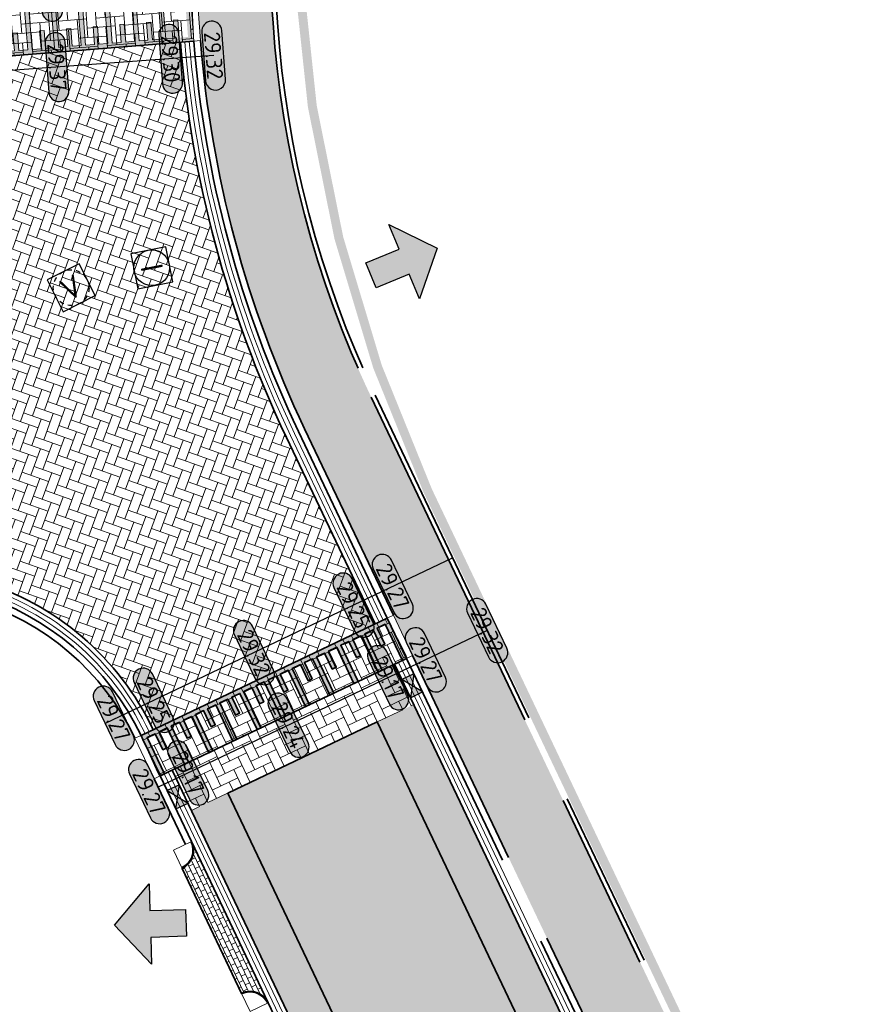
# Model space of a CAD drawing. Header units: metres. Extents: x 199937 to 201628, y 374508 to 375260.
# Tile 150 of 183: x 201430 to 201449, y 374968 to 374990. Entities that reach past the tile are written whole.
import ezdxf
from ezdxf.enums import TextEntityAlignment as Align

# ---------------------------------------------------------------- set-up
doc = ezdxf.new("R2010")
doc.units = ezdxf.units.M
for name, pattern in [('HIDDENX2', [0.75, 0.5, -0.25]), ('VH-OPSLUITBAND_100X200', [16, 8, -2, 4, -2]), ('VH-OPSLUITBAND_150X250', [24, 16, -2, 4, -2]), ('VH-TROTTOIRBAND_130-150', [15, 5, -2, 2, -2, 2, -2]), ('XX-PROJECTGRENS', [18, 12, -3, 0, -3])]:
    doc.linetypes.add(name, pattern=pattern)
doc.layers.add('000___INRIT-PIJL', color=252, linetype='Continuous')
for name, color, linetype, lineweight in [('031___CL_DREMPEL TALUD', 250, 'Continuous', 18), ('B-WE-RI-VWA_RIOOLPUT_VALPUT-S', 20, 'Continuous', 25), ('N-WE-OG-HOOGTELIJN-G', 7, 'Continuous', 25), ('N-WE-RI-ITR_RIOOLPUT-S', 84, 'Continuous', 25), ('N-WE-RI-KOLK-S', 7, 'Continuous', 25), ('N-WE-VH-DREMPEL-G', 30, 'Continuous', 35), ('N-WE-VH-DWARSHELLING-S', 7, 'Continuous', 25), ('N-WE-VH-GOOT-G', 170, 'Continuous', 35), ('N-WE-VH-KANTOPSLUITING_OPSLUITBAND_100X200-G', 150, 'VH-OPSLUITBAND_100X200', 35), ('N-WE-VH-KANTOPSLUITING_OPSLUITBAND_150X250-G', 150, 'VH-OPSLUITBAND_150X250', 35), ('N-WE-VH-KANTOPSLUITING_TROTTOIRBAND_130 150-G', 210, 'VH-TROTTOIRBAND_130-150', 35), ('N-WE-VH-KANTOPSLUITING_TROTTOIRBAND_130 150_250_HOEKBLOK-S', 210, 'Continuous', 25), ('N-WE-VH-KANTOPSLUITING_VERLOOPBAND-S', 251, 'Continuous', 25), ('N-WE-VH-KANTVERHARDING_STREKLAAG-G', 60, 'Continuous', 18), ('N-WE-VH-VERHARDING_BETONSTRAATSTEEN-G', 252, 'Continuous', 35), ('N-WE-VH-VERHARDING_TEGEL-A', 252, 'Continuous', 18), ('N-WE-VW-MARKERING-G', 7, 'Continuous', 35), ('N-WE-VW-MARKERING-V', 7, 'Continuous', 18), ('X-XX-AL-HOOGTELABEL-S', 7, 'Continuous', 25)]:
    doc.layers.add(name, color=color, linetype=linetype, lineweight=lineweight)
doc.layers.add('N-WE-KG-GRENS_PROJECT-G', color=7, linetype='XX-PROJECTGRENS', lineweight=35, transparency=0.45)
for name, color, linetype, lineweight, true_color in [('N-WE-VH-VERHARDING_BETONSTRAATSTEEN_GRIJS-A', 7, 'Continuous', 18, 0xa6a6a6), ('N-WE-VH-VERHARDING_BETONSTRAATSTEEN_HEIDE-A', 7, 'Continuous', 0, 0x986657), ('N-WE-VH-VERHARDING_BETONSTRAATSTEEN_ROOD-A', 7, 'Continuous', 0, 0xa92c0a)]:
    doc.layers.add(name, color=color, linetype=linetype, lineweight=lineweight, true_color=true_color)
doc.styles.add('NLCS-ISO', font='NLCS-ISO.ttf')
doc.styles.add('NLCS-ISO-ANNOTATIEF-T18', font='NLCS-ISO.ttf', dxfattribs={"height": 1.8})
pattern_1 = [(25.45239513, (201438.3321272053, 374974.3568139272), (0.09936814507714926, 0.2798677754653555), [0.63, -0.21]), (295.45239513, (201438.1516275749, 374974.7360498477), (0.0993681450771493, 0.2798677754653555), [0.6299999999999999, -0.21])]

# ---------------------------------------------------------------- blocks, each defined once
blk = doc.blocks.new('*U18')
at = {"flags": 128}
for points in [[(-2.74999999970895, -0.0999999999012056), (-2.74999999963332, -0.4999999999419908)], [(-2.649999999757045, -0.09999999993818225), (-2.649999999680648, -0.4999999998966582)], [(-2.649999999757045, -0.09999999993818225), (-2.449999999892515, -0.09999999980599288)], [(-2.449999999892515, -0.09999999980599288), (-2.449999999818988, -0.9999999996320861)], [(-2.349999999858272, -0.0999999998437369), (-2.349999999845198, -0.9999999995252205)], [(-2.349999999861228, -0.100000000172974), (-2.149999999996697, -0.1000000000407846)], [(-2.149999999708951, -0.09999999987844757), (-2.14999999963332, -0.4999999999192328)], [(-2.049999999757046, -0.09999999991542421), (-2.049999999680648, -0.4999999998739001)], [(-2.049999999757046, -0.09999999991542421), (-1.849999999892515, -0.09999999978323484)], [(-1.849999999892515, -0.09999999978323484), (-1.849999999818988, -0.9999999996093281)], [(-1.749999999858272, -0.09999999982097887), (-1.749999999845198, -0.9999999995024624)], [(-1.749999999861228, -0.100000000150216), (-1.549999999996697, -0.1000000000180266)], [(-1.54999999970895, -0.09999999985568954), (-1.54999999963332, -0.4999999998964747)], [(-1.449999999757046, -0.09999999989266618), (-1.449999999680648, -0.4999999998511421)], [(-1.449999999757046, -0.09999999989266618), (-1.249999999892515, -0.09999999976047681)], [(-1.249999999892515, -0.09999999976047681), (-1.249999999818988, -0.99999999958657)], [(-1.149999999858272, -0.09999999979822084), (-1.149999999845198, -0.9999999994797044)], [(-1.149999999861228, -0.1000000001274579), (-0.9499999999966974, -0.09999999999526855)], [(-0.9499999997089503, -0.09999999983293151), (-0.9499999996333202, -0.4999999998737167)], [(-0.8499999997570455, -0.09999999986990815), (-0.6499999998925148, -0.09999999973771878)], [(-0.8499999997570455, -0.09999999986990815), (-0.849999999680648, -0.4999999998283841)], [(-0.6499999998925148, -0.09999999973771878), (-0.6499999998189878, -0.999999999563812)], [(-0.5499999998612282, -0.1000000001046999), (-0.3499999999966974, -0.09999999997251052)], [(-0.5499999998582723, -0.09999999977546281), (-0.5499999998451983, -0.9999999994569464)], [(-0.3499999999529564, -0.09999999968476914), (-0.3499999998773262, -0.4999999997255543)], [(-0.2500000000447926, -0.1000000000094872), (-0.05000000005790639, -0.1000000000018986)], [(-0.2500000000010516, -0.09999999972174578), (-0.249999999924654, -0.4999999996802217)], [(-0.05000000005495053, -0.09999999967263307), (-0.04999999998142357, -0.9999999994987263)], [(0.04999999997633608, -0.1000000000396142), (0.2499999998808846, -0.1000000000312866)], [(0.04999999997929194, -0.0999999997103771), (0.04999999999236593, -0.9999999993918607)], [(0.249999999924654, -0.09999999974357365), (0.2500000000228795, -0.4999999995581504)], [(0.3499999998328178, -0.1000000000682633), (0.5499999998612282, -0.1000000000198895)], [(0.3499999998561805, -0.09999999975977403), (0.3500000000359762, -0.4999999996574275)], [(0.549999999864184, -0.09999999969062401), (0.549999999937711, -0.9999999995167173)], [(0.6499999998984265, -0.09999999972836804), (0.6499999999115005, -0.9999999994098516)], [(0.6499999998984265, -0.09999999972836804), (0.849999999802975, -0.09999999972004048)], [(0.8499999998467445, -0.09999999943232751), (0.8499999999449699, -0.4999999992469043)], [(0.9499999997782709, -0.09999999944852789), (0.9499999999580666, -0.4999999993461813)], [(0.9499999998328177, -0.0999999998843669), (1.149999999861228, -0.09999999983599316)], [(1.149999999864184, -0.09999999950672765), (1.149999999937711, -0.9999999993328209)], [(1.249999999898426, -0.09999999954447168), (1.449999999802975, -0.09999999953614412)], [(1.249999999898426, -0.09999999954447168), (1.2499999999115, -0.9999999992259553)], [(1.449999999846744, -0.09999999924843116), (1.44999999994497, -0.499999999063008)], [(1.549999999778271, -0.09999999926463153), (1.549999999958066, -0.499999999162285)], [(1.549999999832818, -0.09999999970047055), (1.749999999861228, -0.0999999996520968)], [(1.749999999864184, -0.0999999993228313), (1.749999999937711, -0.9999999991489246)], [(1.849999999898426, -0.09999999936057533), (2.049999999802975, -0.09999999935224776)], [(1.849999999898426, -0.09999999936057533), (1.8499999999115, -0.9999999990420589)], [(2.049999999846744, -0.0999999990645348), (2.04999999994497, -0.4999999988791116)], [(2.149999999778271, -0.09999999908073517), (2.149999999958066, -0.4999999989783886)], [(2.149999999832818, -0.09999999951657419), (2.349999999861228, -0.09999999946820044)], [(2.349999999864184, -0.09999999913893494), (2.349999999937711, -0.9999999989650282)], [(2.449999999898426, -0.09999999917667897), (2.649999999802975, -0.09999999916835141)], [(2.449999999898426, -0.09999999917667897), (2.4499999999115, -0.9999999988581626)], [(2.649999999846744, -0.09999999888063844), (2.64999999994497, -0.4999999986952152)], [(2.749999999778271, -0.09999999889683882), (2.749999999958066, -0.4999999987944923)], [(-2.649999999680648, -0.4999999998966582), (-2.749999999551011, -0.4999999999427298)], [(-2.049999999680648, -0.4999999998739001), (-2.149999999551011, -0.4999999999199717)], [(-1.449999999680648, -0.4999999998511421), (-1.549999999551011, -0.4999999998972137)], [(-0.849999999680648, -0.4999999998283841), (-0.9499999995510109, -0.4999999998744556)], [(-0.249999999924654, -0.4999999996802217), (-0.3499999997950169, -0.4999999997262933)], [(0.3500000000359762, -0.4999999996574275), (0.2500000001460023, -0.4999999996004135)], [(0.9499999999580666, -0.4999999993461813), (0.8500000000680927, -0.4999999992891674)], [(1.549999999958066, -0.499999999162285), (1.450000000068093, -0.499999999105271)], [(2.149999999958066, -0.4999999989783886), (2.050000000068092, -0.4999999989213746)], [(2.749999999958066, -0.4999999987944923), (2.650000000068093, -0.4999999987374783)], [(-2.449999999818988, -0.9999999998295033), (-2.349999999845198, -0.9999999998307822)], [(-1.849999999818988, -0.9999999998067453), (-1.749999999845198, -0.9999999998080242)], [(-1.249999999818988, -0.9999999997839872), (-1.149999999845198, -0.9999999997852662)], [(-0.6499999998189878, -0.9999999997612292), (-0.5499999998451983, -0.9999999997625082)], [(-0.04999999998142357, -0.9999999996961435), (0.04999999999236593, -0.9999999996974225)], [(0.549999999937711, -0.9999999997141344), (0.6499999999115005, -0.9999999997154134)], [(1.149999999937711, -0.9999999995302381), (1.2499999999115, -0.9999999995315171)], [(1.749999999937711, -0.9999999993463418), (1.8499999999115, -0.9999999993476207)], [(2.349999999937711, -0.9999999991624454), (2.4499999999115, -0.9999999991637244)]]:
    blk.add_lwpolyline(points, dxfattribs=at)
blk = doc.blocks.new('inrit')
h = blk.add_hatch(color=256)
h.dxf.hatch_style = 1
h.paths.add_polyline_path([(0.3000000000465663, 1), (-0.300000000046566, 1), (-0.3000000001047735, 1.799999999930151), (-0.900000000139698, 1.799999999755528), (-2.328301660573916e-10, 2.599999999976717), (0.9000000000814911, 1.799999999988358), (0.2999999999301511, 1.799999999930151)])
at = {"color": 3, "flags": 128}
blk.add_lwpolyline([(0.3000000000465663, 1), (-0.300000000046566, 1), (-0.3000000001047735, 1.799999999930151), (-0.900000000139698, 1.799999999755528), (-2.328301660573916e-10, 2.599999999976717), (0.9000000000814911, 1.799999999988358), (0.2999999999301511, 1.799999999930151), (0.3000000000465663, 1)], dxfattribs=at)
blk = doc.blocks.new('SVH-VERLOOPBAND_TROTTOIRBAND 130 150X250 HD_OPSLUITBAND 150X250 HD_L1000_LINKS-MM')
at = {"linetype": 'Continuous', "lineweight": 0}
blk.add_lwpolyline([(0, 0), (-1000, 1.13686837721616e-13), (-1000, 150.0000000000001), (0, 150)], close=True, dxfattribs=at)
blk.add_lwpolyline([(0, 20), (-100, 20), (-900, 1.13686837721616e-13)], dxfattribs=at)
blk = doc.blocks.new('SVH-VERLOOPBAND_TROTTOIRBAND 130 150X250 HD_OPSLUITBAND 150X250 HD_L1000_RECHTS-MM')
at = {"linetype": 'Continuous', "lineweight": 0}
blk.add_lwpolyline([(0, 0), (1000, 1.13686837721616e-13), (1000, 150.0000000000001), (0, 150)], close=True, dxfattribs=at)
blk.add_lwpolyline([(0, 20), (100, 20), (900, 1.13686837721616e-13)], dxfattribs=at)
blk = doc.blocks.new('*U283')
h = blk.add_hatch(color=253)
h.dxf.hatch_style = 1
edge = h.paths.add_edge_path()
edge.add_line((2.726055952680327, 1.132202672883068), (-2.726055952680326, 1.132202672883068))
edge.add_arc((-2.726055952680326, 0), 1.132202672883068, 90, 270)
edge.add_line((-2.726055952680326, -1.132202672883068), (2.726055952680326, -1.132202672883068))
edge.add_arc((2.726055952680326, 3.697785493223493e-32), 1.132202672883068, 270, 450)
blk.add_lwpolyline([(2.726055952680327, 1.132202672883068), (-2.726055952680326, 1.132202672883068, 0.9999999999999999), (-2.726055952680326, -1.132202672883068), (2.726055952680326, -1.132202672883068, 0.9999999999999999)], format="xyb", close=True)
at = {"style": 'NLCS-ISO-ANNOTATIEF-T18'}
blk.add_attdef('HGT', text='', height=1.8, dxfattribs=at).set_placement((-0.002853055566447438, -0.0004570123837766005), align=Align.MIDDLE_CENTER)
blk = doc.blocks.new('SVH-TROTTOIRBAND HOEKBLOK_130 150X250_R450_H90UITW_HD-MM')
at = {"linetype": 'Continuous', "lineweight": 0}
for q in [(450.0000000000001, 449.9999999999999), (0, 0)]:
    blk.add_line((8.266365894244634e-14, 450), q, dxfattribs=at)
for radius in [450, 430]:
    blk.add_arc((8.266365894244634e-14, 450), radius, 270, 0, dxfattribs=at)
blk = doc.blocks.new('SRI-PUT_INSPECTIE-SO')
at = {"lineweight": -3, "flags": 128}
blk.add_lwpolyline([(-1.999999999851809, -2.000000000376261), (2.000000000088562, -2.000000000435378), (2.000000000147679, 1.999999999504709), (-2.00000000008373, 1.999999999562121)], close=True, dxfattribs=at)
at = {"lineweight": -3, "ltscale": 1.5}
blk.add_circle((0, -7.105427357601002e-14), 1.999999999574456, dxfattribs=at)
at = {"ltscale": 0.1, "style": 'NLCS-ISO'}
blk.add_text('I', height=2.5, dxfattribs=at).set_placement((-0.002795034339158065, -0.007140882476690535), align=Align.MIDDLE_CENTER)
blk = doc.blocks.new('SRI-PUT_VALPUT-SO')
at = {"lineweight": -3, "flags": 128}
blk.add_lwpolyline([(-1.999999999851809, -2.00000000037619), (2.000000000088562, -2.000000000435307), (2.000000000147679, 1.99999999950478), (-2.00000000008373, 1.999999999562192)], close=True, dxfattribs=at)
at = {"linetype": 'HIDDENX2', "lineweight": -3, "ltscale": 0.25}
blk.add_circle((0, 0), 1.999999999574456, dxfattribs=at)
at = {"ltscale": 0.1, "style": 'NLCS-ISO'}
blk.add_text('V', height=2.5, dxfattribs=at).set_placement((-0.002795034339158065, -0.007140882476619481), align=Align.MIDDLE_CENTER)
blk = doc.blocks.new('*U570')
blk.add_solid([(0, 0), (2.752613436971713, 0.25), (5.505226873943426, 0)])
blk = doc.blocks.new('*U580')
blk.add_solid([(0, 0), (0, -0.25), (1.649999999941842, 0)])
blk = doc.blocks.new('N-SRI-KOLK_STRAAT_450X300-SO')
h = blk.add_hatch(color=256)
h.dxf.hatch_style = 1
h.paths.add_polyline_path([(-7.127631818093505e-14, 0.7499999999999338), (-1.125000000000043, 1.49999999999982), (-1.125000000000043, 4.75175454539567e-14)])
h.paths.add_polyline_path([(1.1249999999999, 4.75175454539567e-14), (1.1249999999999, 1.49999999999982), (-7.122080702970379e-14, 0.7499999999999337)])
for p, q in [((-1.125000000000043, 4.75175454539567e-14), (1.1249999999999, 1.49999999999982)), ((1.1249999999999, 4.75175454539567e-14), (-1.125000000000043, 1.49999999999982))]:
    blk.add_line(p, q)
at = {"flags": 128}
blk.add_lwpolyline([(-1.125000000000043, 4.75175454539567e-14), (1.1249999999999, 4.75175454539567e-14), (1.1249999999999, 1.49999999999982), (-1.125000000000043, 1.49999999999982)], close=True, dxfattribs=at)

msp = doc.modelspace()

# ---------------------------------------------------------------- hatches: boundary and pattern name
at = {"layer": 'N-WE-VH-VERHARDING_BETONSTRAATSTEEN_GRIJS-A'}
h = msp.add_hatch(dxfattribs=at)
h.set_pattern_fill('AVH-GRI_BSS_KEIFRMT_HALFST-SO', color=256, angle=25.45239513, pattern_type=2)
h.set_pattern_definition([(25.45239513, (201343.742815, 375069.87108), (0.04968407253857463, 0.1399338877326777), [0.105, -0.105]), (115.45239513, (201343.742815, 375069.87108), (-0.09480898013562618, -0.04512490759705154), [])])
edge = h.paths.add_edge_path()
edge.add_arc((201435.4849083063, 374967.8779773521), 0.4500000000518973, 25.45239514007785, 115.4523951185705)
edge.add_line((201435.2915158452, 374968.2843015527), (201433.9614792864, 374971.0787540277))
edge.add_arc((201433.7680868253, 374971.4850782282), 0.4499999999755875, 295.4523951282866, 385.4523951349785)
edge.add_line((201434.1744110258, 374971.6784706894), (201435.8912325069, 374968.0713698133))
at = {"layer": 'N-WE-VH-VERHARDING_BETONSTRAATSTEEN_HEIDE-A', "true_color": 0x986657}
h = msp.add_hatch(dxfattribs=at)
h.set_pattern_fill('AVH-HEI_BSS_KEIFRMT_KEPER-SO', color=25, scale=2, angle=25.45239513, pattern_type=2)
h.set_pattern_definition(pattern_1)
h.paths.add_polyline_path([(201439.1447756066, 374974.743598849), (201438.7150145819, 374975.6465415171), (201433.7441103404, 374973.2806095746), (201434.173871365, 374972.3776669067)])
h = msp.add_hatch(dxfattribs=at)
h.set_pattern_fill('AVH-HEI_BSS_KEIFRMT_KEPER-SO', color=25, scale=2, angle=25.45239513, pattern_type=2)
h.set_pattern_definition(pattern_1)
h.paths.add_polyline_path([(201439.1447756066, 374974.743598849), (201438.3321272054, 374974.3568139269), (201461.3013139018, 374926.0977640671), (201462.1139623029, 374926.4845489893)])
h = msp.add_hatch(dxfattribs=at)
h.set_pattern_fill('AVH-HEI_BSS_KEIFRMT_KEPER-SO', color=25, scale=2, angle=25.45239513, pattern_type=2)
h.set_pattern_definition(pattern_1)
h.paths.add_polyline_path([(201434.9865197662, 374972.7644518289), (201434.173871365, 374972.3776669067), (201457.1430580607, 374924.1186170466), (201457.9557064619, 374924.5054019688)])
at = {"layer": 'N-WE-VH-VERHARDING_BETONSTRAATSTEEN_ROOD-A'}
h = msp.add_hatch(dxfattribs=at)
h.set_pattern_fill('AVH-ROO_BSS_KEIFRMT_KEPER-SO', color=36, scale=2, angle=4.6, pattern_type=2)
h.set_pattern_definition([(4.6, (201109.114271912, 374903.0265801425), (0.1924817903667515, 0.2261653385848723), [0.6299999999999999, -0.21]), (274.6, (201109.0805883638, 374903.4452272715), (0.1924817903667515, 0.2261653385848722), [0.63, -0.21])])
h.paths.add_polyline_path([(201434.1520069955, 374990.5897369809), (201434.2233712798, 374989.5922474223), (201428.1024785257, 374989.0999265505), (201428.0330870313, 374990.0975160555)])
h = msp.add_hatch(dxfattribs=at)
h.set_pattern_fill('AVH-ROO_BSS_KEIFRMT_KEPER-SO', color=36, scale=2, angle=-19.74167357, pattern_type=2)
h.set_pattern_definition([(340.25832643, (201380.8364444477, 375114.1943056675), (0.2685910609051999, 0.1267234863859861), [0.6299999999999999, -0.21]), (250.25832643, (201380.9783120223, 375114.5896202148), (0.2685910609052, 0.126723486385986), [0.6299999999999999, -0.21])])
edge = h.paths.add_edge_path()
edge.add_line((201433.9243372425, 374989.5681923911), (201428.4015401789, 374989.1239250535))
edge.add_line((201428.4015401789, 374989.1239250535), (201428.4017955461, 374989.1201583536))
edge.add_arc((201422.1162213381, 374988.6940634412), 6.299999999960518, -58.290211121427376, 3.878109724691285, ccw=False)
edge.add_arc((200266.3365724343, 376859.345858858), 2205.200801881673, 301.5977050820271, 301.7097888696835, ccw=False)
edge.add_line((201421.7554811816, 374981.0706601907), (201424.3479999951, 374976.856202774))
edge.add_line((201424.3479999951, 374976.856202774), (201424.3491559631, 374976.8569066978))
edge.add_arc((201427.6258105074, 374971.4760577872), 6.300000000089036, 25.452395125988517, 121.33922088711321, ccw=False)
edge.add_line((201433.3143493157, 374974.1835522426), (201438.2852535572, 374976.5494841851))
edge.add_line((201438.2852535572, 374976.5494841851), (201436.2984248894, 374980.7238794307))
edge.add_arc((201459.1428743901, 374991.5968333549), 25.30000000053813, 184.5991097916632, 205.4523951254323, ccw=False)
h = msp.add_hatch(dxfattribs=at)
h.set_pattern_fill('AVH-ROO_BSS_KEIFRMT_KEPER-SO', color=36, scale=2, angle=25.45, pattern_type=2)
h.set_pattern_definition([(25.45, (201109.114271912, 374903.0265801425), (0.09937984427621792, 0.2798636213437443), [0.63, -0.21]), (295.45, (201108.9337881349, 374903.4058236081), (0.09937984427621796, 0.2798636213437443), [0.63, -0.21])])
h.paths.add_polyline_path([(201438.5561363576, 374976.6784124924), (201438.9858973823, 374975.7754698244), (201433.47322754, 374973.1516812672), (201433.0434665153, 374974.0546239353)])
h = msp.add_hatch(dxfattribs=at)
h.set_pattern_fill('AVH-ROO_BSS_KEIFRMT_KEPER-SO', color=36, scale=2, angle=-19.54760487, pattern_type=2)
h.set_pattern_definition([(340.45239513, (0, 0), (0.2681602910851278, 0.127632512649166), [0.6299999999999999, -0.21]), (250.45239513, (0.1405277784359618, 0.3957928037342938), (0.2681602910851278, 0.127632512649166), [0.63, -0.21])])
h.paths.add_polyline_path([(201438.3321272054, 374974.3568139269), (201434.9865197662, 374972.7644518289), (201457.9557064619, 374924.5054019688), (201461.3013139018, 374926.0977640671)])
at = {"layer": 'N-WE-VH-VERHARDING_TEGEL-A'}
h = msp.add_hatch(dxfattribs=at)
h.set_pattern_fill('AVH-TEGEL_300X300_HALFST-SO', color=256, scale=5, angle=115.44303439, pattern_type=2)
h.set_pattern_definition([(115.44303439, (0, 0), (-0.2643359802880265, 0.2064618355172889), [0.3, -0.3]), (205.44303439, (0, 0), (0.1288840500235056, -0.2709038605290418), [])])
edge = h.paths.add_edge_path()
edge.add_line((201449.4470468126, 374954.1452668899), (201450.9369022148, 374954.8543725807))
edge.add_line((201450.9369022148, 374954.8543725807), (201438.1946044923, 374981.6263775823))
edge.add_arc((201459.1428743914, 374991.5968333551), 23.20000000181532, 183.9493814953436, 205.4523951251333, ccw=False)
edge.add_arc((201144.8737429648, 374969.8999794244), 291.8172065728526, 3.949381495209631, 5.018700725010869)
edge.add_arc((201354.4052444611, 374988.1396968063), 81.49353815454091, 5.131340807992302, 5.722448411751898)
edge.add_line((201435.4926661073, 374996.2653851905), (201433.8508887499, 374996.1008643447))
edge.add_arc((201354.4052435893, 374988.1396967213), 79.84353903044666, 5.1325003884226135, 5.722448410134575, ccw=False)
edge.add_arc((201144.8737434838, 374969.8999794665), 290.1672060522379, 3.9493814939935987, 5.018379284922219, ccw=False)
edge.add_arc((201459.1428743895, 374991.5968333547), 24.84999999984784, 183.9493814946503, 205.4523951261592)
edge.add_line((201436.7047490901, 374980.9172718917), (201449.4470468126, 374954.1452668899))
at = {"layer": 'N-WE-VW-MARKERING-V'}
h = msp.add_hatch(color=256, dxfattribs=at)
h.dxf.hatch_style = 1
h.paths.add_polyline_path([(201434.2233712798, 374989.5922474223), (201434.2162348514, 374989.691996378), (201434.1950879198, 374989.690295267), (201434.1229228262, 374990.5873973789), (201434.0232448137, 374990.5793790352), (201434.0954099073, 374989.6822769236), (201433.8960538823, 374989.666240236), (201433.8639805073, 374990.0649522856), (201433.7643024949, 374990.0569339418), (201433.7963758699, 374989.6582218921), (201433.5970198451, 374989.6421852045), (201433.5248547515, 374990.5392873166), (201433.4251767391, 374990.5312689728), (201433.4973418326, 374989.6341668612), (201433.2979858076, 374989.6181301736), (201433.2659124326, 374990.0168422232), (201433.1662344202, 374990.0088238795), (201433.1983077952, 374989.6101118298), (201432.9989517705, 374989.5940751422), (201432.9267866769, 374990.4911772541), (201432.8271086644, 374990.4831589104), (201432.899273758, 374989.5860567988), (201432.699917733, 374989.5700201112), (201432.667844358, 374989.9687321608), (201432.5681663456, 374989.960713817), (201432.6002397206, 374989.5620017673), (201432.4008836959, 374989.5459650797), (201432.3287186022, 374990.4430671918), (201432.2290405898, 374990.435048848), (201432.3012056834, 374989.5379467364), (201432.1018496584, 374989.5219100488), (201432.0697762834, 374989.9206220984), (201431.970098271, 374989.9126037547), (201432.002171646, 374989.513891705), (201431.8028156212, 374989.4978550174), (201431.7306505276, 374990.3949571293), (201431.6309725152, 374990.3869387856), (201431.7031376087, 374989.489836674), (201431.5037815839, 374989.4737999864), (201431.471708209, 374989.8725120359), (201431.3720301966, 374989.8644936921), (201431.4041035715, 374989.4657816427), (201431.2047475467, 374989.4497449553), (201431.1325824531, 374990.3468470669), (201431.0329044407, 374990.3388287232), (201431.1050695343, 374989.4417266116), (201430.9057135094, 374989.4256899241), (201430.8736401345, 374989.8244019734), (201430.773962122, 374989.8163836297), (201430.8060354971, 374989.4176715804), (201430.6066794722, 374989.4016348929), (201430.5345143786, 374990.2987370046), (201430.4348363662, 374990.2907186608), (201430.5070014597, 374989.3936165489), (201430.3076454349, 374989.3775798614), (201430.2755720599, 374989.7762919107), (201430.1758940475, 374989.7682735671), (201430.2079674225, 374989.3695615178), (201430.0086113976, 374989.3535248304), (201429.936446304, 374990.250626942), (201429.8367682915, 374990.2426085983), (201429.9089333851, 374989.3455064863), (201429.7095773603, 374989.3294697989), (201429.6775039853, 374989.7281818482), (201429.5778259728, 374989.7201635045), (201429.6098993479, 374989.3214514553), (201429.4105433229, 374989.3054147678), (201429.3383782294, 374990.2025168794), (201429.2387002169, 374990.1944985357), (201429.3108653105, 374989.2973964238), (201429.1115092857, 374989.2813597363), (201429.0794359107, 374989.6800717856), (201428.9797578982, 374989.6720534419), (201429.0118312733, 374989.2733413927), (201428.8124752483, 374989.2573047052), (201428.7403101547, 374990.1544068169), (201428.6406321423, 374990.1463884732), (201428.7127972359, 374989.2492863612), (201428.513441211, 374989.2332496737), (201428.4813678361, 374989.631961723), (201428.3816898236, 374989.6239433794), (201428.4137631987, 374989.2252313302), (201428.2144071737, 374989.2091946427), (201428.1422420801, 374990.1062967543), (201428.0425640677, 374990.0982784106), (201428.1147291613, 374989.2011762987), (201428.0955430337, 374989.1996329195), (201428.1024825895, 374989.0998681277)])
h = msp.add_hatch(color=256, dxfattribs=at)
h.dxf.hatch_style = 1
h.paths.add_polyline_path([(201436.4296902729, 374975.5555686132), (201436.6102788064, 374975.6415208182), (201436.7821832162, 374975.2803437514), (201436.8724774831, 374975.3233198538), (201436.7005730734, 374975.6844969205), (201436.8811616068, 374975.7704491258), (201437.2679465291, 374974.9578007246), (201437.3582407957, 374975.0007768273), (201436.9714558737, 374975.8134252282), (201437.1520444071, 374975.8993774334), (201437.3239488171, 374975.5382003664), (201437.4142430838, 374975.5811764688), (201437.2423386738, 374975.9423535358), (201437.4229272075, 374976.0283057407), (201437.8097121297, 374975.2156573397), (201437.9000063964, 374975.2586334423), (201437.5132214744, 374976.0712818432), (201437.6938100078, 374976.1572340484), (201437.8657144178, 374975.7960569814), (201437.9560086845, 374975.8390330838), (201437.7841042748, 374976.2002101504), (201437.9646928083, 374976.2861623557), (201438.3514777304, 374975.4735139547), (201438.4417719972, 374975.5164900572), (201438.0549870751, 374976.3291384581), (201438.2355756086, 374976.4150906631), (201438.4074800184, 374976.0539135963), (201438.4977742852, 374976.0968896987), (201438.3258698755, 374976.4580667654), (201438.5064584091, 374976.5440189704), (201438.8956031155, 374975.7324937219), (201438.9858973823, 374975.7754698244), (201438.5561363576, 374976.6784124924), (201433.0434665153, 374974.0546239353), (201433.0864426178, 374973.9643296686), (201433.4755873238, 374973.152804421), (201433.5658815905, 374973.1957805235), (201433.1790966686, 374974.0084289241), (201433.3596852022, 374974.0943811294), (201433.5315896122, 374973.7332040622), (201433.6218838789, 374973.7761801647), (201433.449979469, 374974.1373572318), (201433.6305680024, 374974.2233094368), (201434.0173529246, 374973.4106610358), (201434.1076471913, 374973.4536371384), (201433.7208622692, 374974.2662855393), (201433.901450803, 374974.3522377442), (201434.073355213, 374973.991060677), (201434.1636494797, 374974.0340367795), (201433.9917450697, 374974.3952138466), (201434.1723336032, 374974.4811660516), (201434.5591185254, 374973.6685176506), (201434.6494127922, 374973.7114937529), (201434.2626278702, 374974.5241421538), (201434.4432164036, 374974.6100943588), (201434.6151208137, 374974.2489172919), (201434.7054150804, 374974.2918933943), (201434.5335106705, 374974.6530704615), (201434.714099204, 374974.7390226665), (201435.1008841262, 374973.9263742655), (201435.191178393, 374973.9693503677), (201434.8043934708, 374974.7819987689), (201434.9849820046, 374974.8679509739), (201435.1568864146, 374974.5067739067), (201435.2471806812, 374974.5497500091), (201435.0752762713, 374974.9109270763), (201435.2558648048, 374974.9968792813), (201435.6426497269, 374974.1842308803), (201435.7329439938, 374974.2272069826), (201435.3461590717, 374975.0398553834), (201435.5267476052, 374975.1258075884), (201435.698652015, 374974.7646305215), (201435.7889462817, 374974.807606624), (201435.6170418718, 374975.1687836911), (201435.7976304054, 374975.2547358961), (201436.1844153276, 374974.4420874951), (201436.2747095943, 374974.4850635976), (201435.8879246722, 374975.2977119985), (201436.0685132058, 374975.3836642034), (201436.2404176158, 374975.0224871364), (201436.3307118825, 374975.0654632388), (201436.1588074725, 374975.4266403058), (201436.3393960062, 374975.5125925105), (201436.7261809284, 374974.6999441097), (201436.816475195, 374974.7429202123)])

# ---------------------------------------------------------------- linework, layer by layer
at = {"layer": 'N-WE-KG-GRENS_PROJECT-G', "const_width": 0.2}
msp.add_lwpolyline([(201372.8863466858, 375138.7097639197), (201429.6101811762, 375019.0687043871, -0.1197631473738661), (201436.5592042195, 374991.1149539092, 0.09306661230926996), (201439.4621770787, 374979.5261280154), (201492.1790662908, 374868.6795140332, 0.5255248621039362)], format="xyb", dxfattribs=at)
at = {"layer": 'N-WE-OG-HOOGTELIJN-G'}
for points in [[(201434.6711334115, 374989.2652455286), (201427.9928036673, 374988.7773853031)], [(201440.0189282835, 374978.0260535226), (201432.2382396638, 374974.3226875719)], [(201440.7925154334, 374976.400764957), (201433.445002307, 374972.903575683)]]:
    msp.add_lwpolyline(points, dxfattribs=at)
at = {"layer": 'N-WE-VH-DREMPEL-G'}
for points in [[(201428.1024824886, 374989.0998681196), (201434.2233712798, 374989.5922474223)], [(201433.0434665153, 374974.0546239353), (201438.5561363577, 374976.6784124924)], [(201433.47322754, 374973.1516812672), (201438.9858973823, 374975.7754698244)]]:
    msp.add_lwpolyline(points, dxfattribs=at)
at = {"layer": 'N-WE-VH-GOOT-G'}
for points in [[(201433.9243372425, 374989.5681923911, 0.09124156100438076), (201436.2984248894, 374980.7238794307), (201438.2852535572, 374976.5494841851)], [(201433.3143493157, 374974.1835522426, 0.4446371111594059), (201424.3491559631, 374976.8569066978), (201424.3479999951, 374976.856202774)]]:
    msp.add_lwpolyline(points, format="xyb", dxfattribs=at)
for points in [[(201438.7150145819, 374975.6465415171), (201462.5437233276, 374925.5816063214)], [(201457.5728190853, 374923.2156743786), (201433.7441103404, 374973.2806095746)]]:
    msp.add_lwpolyline(points, dxfattribs=at)
at = {"layer": 'N-WE-VH-KANTOPSLUITING_OPSLUITBAND_100X200-G'}
for points in [[(201372.6944187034, 375138.4530409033), (201383.5114138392, 375115.5553921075), (201392.737723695, 375096.0001828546), (201411.7129548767, 375055.9811305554), (201419.2288683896, 375040.1956392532), (201430.1214003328, 375017.2586251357, -0.04435671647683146), (201433.8907078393, 375006.1190703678, -0.03323589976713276), (201435.5721802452, 374995.4284070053, -0.004665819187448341), (201435.9979677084, 374989.9989301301, 0.09410088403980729), (201438.1946044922, 374981.6263775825), (201464.8747045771, 374925.5705712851), (201472.5020402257, 374909.4963627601), (201492.5097070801, 374867.4604200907, 0.4602461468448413), (201498.3760945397, 374865.8754583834), (201504.5373791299, 374870.0798394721), (201505.8041970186, 374870.8982912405), (201509.2302448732, 374873.0100641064), (201511.9059560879, 374874.5384240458), (201514.6389543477, 374875.9381556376), (201517.4762463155, 374877.2071831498), (201522.2248469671, 374879.0273775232), (201526.9710910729, 374880.7851961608), (201527.4920496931, 374879.3785682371)], [(201372.784837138, 375138.4957551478), (201383.6018322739, 375115.5981063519), (201392.8281220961, 375096.0429395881), (201411.8032777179, 375056.0240466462), (201419.3191783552, 375040.2385823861), (201430.212341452, 375017.3002392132, -0.04436492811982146), (201433.9880764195, 375006.1418724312, -0.03323852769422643), (201435.6717882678, 374995.4372529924, -0.004665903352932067), (201436.0977302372, 374990.005817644, 0.0941008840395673), (201438.284898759, 374981.669353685), (201464.9650242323, 374925.6134940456), (201472.5923597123, 374909.5392858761), (201492.6000010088, 374867.5033969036, 0.4602461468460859), (201498.3197287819, 374865.958059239), (201504.4820542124, 374870.1631505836), (201505.7508219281, 374870.9828620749), (201509.1791954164, 374873.0960684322), (201511.8583393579, 374874.626389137), (201514.5957172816, 374876.0283638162), (201517.4379074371, 374877.2995821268), (201522.1895846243, 374879.1209557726), (201527.0301356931, 374880.9137019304), (201527.5858248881, 374879.4132988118)]]:
    msp.add_lwpolyline(points, format="xyb", dxfattribs=at)
at = {"layer": 'N-WE-VH-KANTOPSLUITING_OPSLUITBAND_150X250-G', "linetype": 'Continuous'}
for points in [[(201434.2233699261, 374989.5922642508, 0.09124173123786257), (201436.5693076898, 374980.8528077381), (201438.5561363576, 374976.6784124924)], [(201434.3729916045, 374989.6029911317, 0.09122849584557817), (201436.70474909, 374980.9172718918), (201438.6915777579, 374976.7428766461)]]:
    msp.add_lwpolyline(points, format="xyb", dxfattribs=at)
at = {"layer": 'N-WE-VH-KANTOPSLUITING_OPSLUITBAND_150X250-G'}
for points in [[(201433.0434665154, 374974.0546239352), (201433.0434665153, 374974.0546239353, 0.4446371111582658), (201424.5051871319, 374976.6006757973), (201423.6510754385, 374976.0805666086)], [(201432.9080251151, 374973.9901597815, 0.4446371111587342), (201424.5832027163, 374976.4725603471), (201423.7296690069, 374975.9528031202)]]:
    msp.add_lwpolyline(points, format="xyb", dxfattribs=at)
at = {"layer": 'N-WE-VH-KANTOPSLUITING_TROTTOIRBAND_130 150-G'}
for points in [[(201438.9858973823, 374975.7754698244), (201449.3116054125, 374954.0808027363)], [(201439.1213387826, 374975.8399339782), (201449.4470468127, 374954.14526689)], [(201434.0389696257, 374971.6140065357), (201433.3377861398, 374973.0872171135)], [(201434.1744110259, 374971.6784706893), (201433.47322754, 374973.1516812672)], [(201436.9815082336, 374965.7806630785), (201435.8912325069, 374968.0713698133)]]:
    msp.add_lwpolyline(points, dxfattribs=at)
at = {"layer": 'N-WE-VH-KANTVERHARDING_STREKLAAG-G'}
for points in [[(201434.024015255, 374989.5762107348, 0.09124156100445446), (201436.3887191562, 374980.7668555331), (201438.375547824, 374976.5924602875)], [(201434.1236932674, 374989.5842290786, 0.09124156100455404), (201436.479013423, 374980.8098316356), (201438.4658420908, 374976.6354363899)], [(201433.224055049, 374974.1405761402, 0.4446371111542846), (201424.4011663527, 374976.7714963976), (201424.4003957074, 374976.7710271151)], [(201433.1337607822, 374974.0976000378, 0.4446371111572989), (201424.4531767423, 374976.6860860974), (201424.4527914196, 374976.6858514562)]]:
    msp.add_lwpolyline(points, format="xyb", dxfattribs=at)
for points in [[(201438.8053088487, 374975.6895176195), (201462.6340175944, 374925.6245824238)], [(201438.8956031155, 374975.7324937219), (201462.7243118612, 374925.6675585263)], [(201457.4825248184, 374923.1726982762), (201433.6538160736, 374973.2376334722)], [(201457.3922305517, 374923.1297221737), (201433.5635218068, 374973.1946573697)]]:
    msp.add_lwpolyline(points, dxfattribs=at)
at = {"layer": 'N-WE-VH-VERHARDING_BETONSTRAATSTEEN-G'}
for points in [[(201434.9865197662, 374972.7644518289), (201438.3321272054, 374974.3568139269)], [(201438.3321272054, 374974.3568139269), (201461.3013139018, 374926.0977640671)], [(201434.9865197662, 374972.7644518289), (201457.9557064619, 374924.5054019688)]]:
    msp.add_lwpolyline(points, dxfattribs=at)
msp.add_lwpolyline([(201435.8912325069, 374968.0713698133, 0.4142135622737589), (201435.2915158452, 374968.2843015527), (201433.9614792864, 374971.0787540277, 0.4142135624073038), (201434.1744110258, 374971.6784706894)], format="xyb", close=True, dxfattribs=at)
at = {"layer": 'N-WE-VW-MARKERING-G'}
msp.add_lwpolyline([(201433.0864426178, 374973.9643296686), (201433.4755873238, 374973.152804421), (201433.5658815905, 374973.1957805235), (201433.1790966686, 374974.0084289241), (201433.3596852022, 374974.0943811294), (201433.5315896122, 374973.7332040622), (201433.6218838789, 374973.7761801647), (201433.449979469, 374974.1373572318), (201433.6305680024, 374974.2233094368), (201434.0173529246, 374973.4106610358), (201434.1076471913, 374973.4536371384), (201433.7208622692, 374974.2662855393), (201433.901450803, 374974.3522377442), (201434.073355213, 374973.991060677), (201434.1636494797, 374974.0340367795), (201433.9917450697, 374974.3952138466), (201434.1723336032, 374974.4811660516), (201434.5591185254, 374973.6685176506), (201434.6494127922, 374973.7114937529), (201434.2626278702, 374974.5241421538), (201434.4432164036, 374974.6100943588), (201434.6151208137, 374974.2489172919), (201434.7054150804, 374974.2918933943), (201434.5335106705, 374974.6530704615), (201434.714099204, 374974.7390226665), (201435.1008841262, 374973.9263742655), (201435.191178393, 374973.9693503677), (201434.8043934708, 374974.7819987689), (201434.9849820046, 374974.8679509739), (201435.1568864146, 374974.5067739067), (201435.2471806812, 374974.5497500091), (201435.0752762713, 374974.9109270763), (201435.2558648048, 374974.9968792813), (201435.6426497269, 374974.1842308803), (201435.7329439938, 374974.2272069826), (201435.3461590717, 374975.0398553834), (201435.5267476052, 374975.1258075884), (201435.698652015, 374974.7646305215), (201435.7889462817, 374974.807606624), (201435.6170418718, 374975.1687836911), (201435.7976304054, 374975.2547358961), (201436.1844153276, 374974.4420874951), (201436.2747095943, 374974.4850635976), (201435.8879246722, 374975.2977119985), (201436.0685132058, 374975.3836642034), (201436.2404176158, 374975.0224871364), (201436.3307118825, 374975.0654632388), (201436.1588074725, 374975.4266403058), (201436.3393960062, 374975.5125925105), (201436.7261809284, 374974.6999441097), (201436.816475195, 374974.7429202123), (201436.4296902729, 374975.5555686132), (201436.6102788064, 374975.6415208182), (201436.7821832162, 374975.2803437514), (201436.8724774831, 374975.3233198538), (201436.7005730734, 374975.6844969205), (201436.8811616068, 374975.7704491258), (201437.2679465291, 374974.9578007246), (201437.3582407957, 374975.0007768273), (201436.9714558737, 374975.8134252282), (201437.1520444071, 374975.8993774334), (201437.3239488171, 374975.5382003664), (201437.4142430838, 374975.5811764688), (201437.2423386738, 374975.9423535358), (201437.4229272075, 374976.0283057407), (201437.8097121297, 374975.2156573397), (201437.9000063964, 374975.2586334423), (201437.5132214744, 374976.0712818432), (201437.6938100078, 374976.1572340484), (201437.8657144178, 374975.7960569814), (201437.9560086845, 374975.8390330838), (201437.7841042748, 374976.2002101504), (201437.9646928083, 374976.2861623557), (201438.3514777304, 374975.4735139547), (201438.4417719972, 374975.5164900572), (201438.0549870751, 374976.3291384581), (201438.2355756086, 374976.4150906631), (201438.4074800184, 374976.0539135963), (201438.4977742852, 374976.0968896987), (201438.3258698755, 374976.4580667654), (201438.5064584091, 374976.5440189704), (201438.8956031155, 374975.7324937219), (201438.9858973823, 374975.7754698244), (201438.5561363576, 374976.6784124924), (201433.0434665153, 374974.0546239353)], close=True, dxfattribs=at)

# ---------------------------------------------------------------- block references
at = {"layer": '000___INRIT-PIJL'}
for p, rotation in [((201437.2672947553, 374983.9691291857, 29.29169961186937), 292.3735767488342), ((201435.049572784, 374969.890373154, 29.16275473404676), 91.74797737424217)]:
    msp.add_blockref('inrit', p, dxfattribs=dict(at, rotation=rotation))
at = {"layer": '031___CL_DREMPEL TALUD', "rotation": 184.5991097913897}
msp.add_blockref('*U18', (201431.1629268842, 374989.3460577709), dxfattribs=at)
at = {"layer": 'B-WE-RI-VWA_RIOOLPUT_VALPUT-S', "xscale": 0.2, "yscale": 0.2, "zscale": 0.2, "rotation": 26.92102338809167}
msp.add_blockref('SRI-PUT_VALPUT-SO', (201431.4797062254, 374984.0721847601, 29.30431969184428), dxfattribs=at)
at = {"layer": 'N-WE-RI-ITR_RIOOLPUT-S', "xscale": 0.2, "yscale": 0.2, "zscale": 0.2, "rotation": 101.2195234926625}
msp.add_blockref('SRI-PUT_INSPECTIE-SO', (201433.2831151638, 374984.5188542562), dxfattribs=at)
at = {"layer": 'N-WE-RI-KOLK-S', "xscale": 0.2, "yscale": 0.2, "zscale": 0.2}
for p, rotation in [((201439.2450328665, 374975.2321177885), 115.5372187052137), ((201433.7275251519, 374972.6173932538), 295.4523951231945)]:
    msp.add_blockref('N-SRI-KOLK_STRAAT_450X300-SO', p, dxfattribs=dict(at, rotation=rotation))
at = {"layer": 'N-WE-VH-DWARSHELLING-S'}
for name, p, rotation in [('*U580', (201441.183188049, 374975.3472609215), 205.4523951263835), ('*U570', (201434.3200322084, 374972.0705779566), 25.45239512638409)]:
    msp.add_blockref(name, p, dxfattribs=dict(at, rotation=rotation))
at = {"layer": 'N-WE-VH-KANTOPSLUITING_TROTTOIRBAND_130 150_250_HOEKBLOK-S', "xscale": 0.001, "yscale": 0.001, "zscale": 0.001}
for p, rotation in [((201433.9614792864, 374971.0787540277), 25.4523951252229), ((201435.8912325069, 374968.0713698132), 115.4523951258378)]:
    msp.add_blockref('SVH-TROTTOIRBAND HOEKBLOK_130 150X250_R450_H90UITW_HD-MM', p, dxfattribs=dict(at, rotation=rotation))
at = {"layer": 'N-WE-VH-KANTOPSLUITING_VERLOOPBAND-S', "xscale": 0.001, "yscale": 0.001, "zscale": 0.001}
for name, p, rotation in [('SVH-VERLOOPBAND_TROTTOIRBAND 130 150X250 HD_OPSLUITBAND 150X250 HD_L1000_RECHTS-MM', (201434.1520069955, 374990.5897369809), 274.0921905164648), ('SVH-VERLOOPBAND_TROTTOIRBAND 130 150X250 HD_OPSLUITBAND 150X250 HD_L1000_LINKS-MM', (201438.9858973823, 374975.7754698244), 295.4523951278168), ('SVH-VERLOOPBAND_TROTTOIRBAND 130 150X250 HD_OPSLUITBAND 150X250 HD_L1000_RECHTS-MM', (201433.47322754, 374973.1516812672), 115.4523951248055)]:
    msp.add_blockref(name, p, dxfattribs=dict(at, rotation=rotation))
at = {"layer": 'X-XX-AL-HOOGTELABEL-S', "xscale": 0.2, "yscale": 0.2, "zscale": 0.2}
for p, rotation, values in [((201431.0175447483, 374990.8030940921), 274.2567975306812, {'HGT': '29.29'}), ((201433.7076058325, 374989.1948586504), 274.2567975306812, {'HGT': '29.30'}), ((201434.6686183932, 374989.2650618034), 274.2567975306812, {'HGT': '29.32'}), ((201431.1618749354, 374989.0088898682), 274.2567975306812, {'HGT': '29.37'}), ((201438.6774127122, 374977.3875335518), 295.4528459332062, {'HGT': '29.27'}), ((201437.8001091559, 374976.9699641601), 295.4528459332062, {'HGT': '29.25'}), ((201440.7925154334, 374976.400764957), 295.4528459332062, {'HGT': '29.32'}), ((201435.570992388, 374975.9089734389), 295.4528459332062, {'HGT': '29.32'}), ((201439.4168358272, 374975.7459832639), 295.4528459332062, {'HGT': '29.27'}), ((201438.5736963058, 374975.3446755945), 295.4528459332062, {'HGT': '29.17'}), ((201433.3265048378, 374974.8406667), 295.4528459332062, {'HGT': '29.25'}), ((201432.4336409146, 374974.439041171), 295.4528459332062, {'HGT': '29.27'}), ((201436.344579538, 374974.2836848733), 295.4528459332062, {'HGT': '29.24'}), ((201434.1000919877, 374973.2153781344), 295.4528459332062, {'HGT': '29.17'}), ((201433.224388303, 374972.7985711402), 295.4528459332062, {'HGT': '29.27'})]:
    msp.add_blockref('*U283', p, dxfattribs=dict(at, rotation=rotation)).add_auto_attribs(values)

doc.saveas('drawing.dxf')
